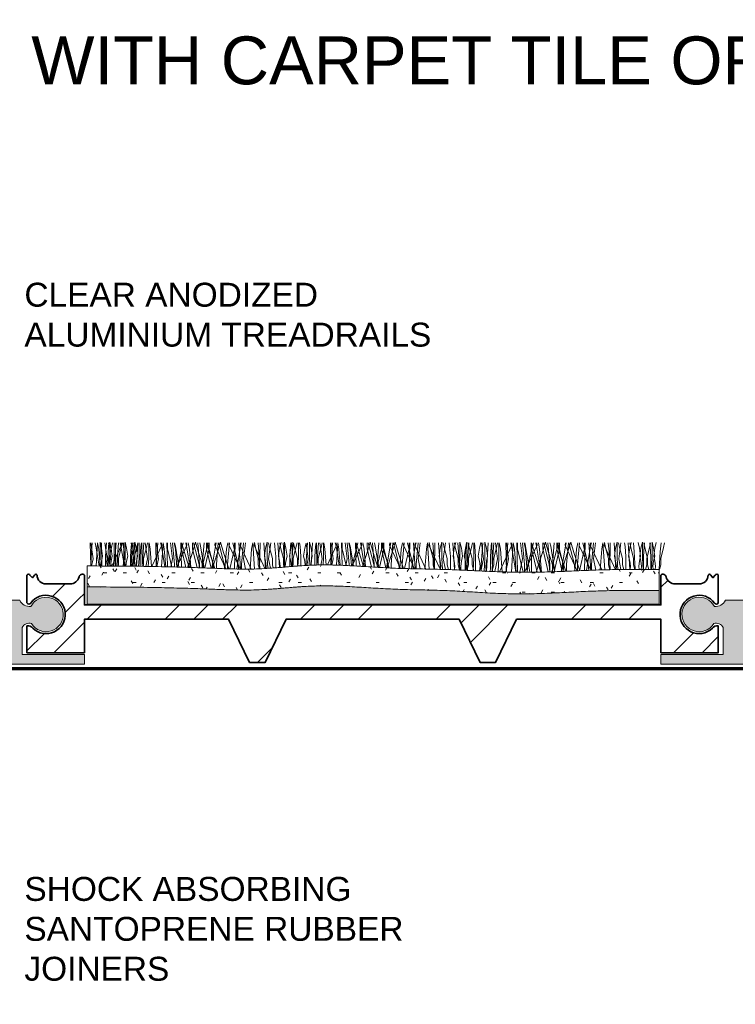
# Model space of a CAD drawing. Header units: millimetres. Extents: x -179 to 162, y -35 to 68.
# Tile 3 of 5: x -37 to 38, y -35 to 68. Entities that reach past the tile are written whole.
import ezdxf

# ---------------------------------------------------------------- set-up
doc = ezdxf.new("R2010")
doc.units = ezdxf.units.MM
for name, color, linetype, lineweight in [('FS-DETAIL', 3, 'Continuous', 35), ('FS-DETAIL-HATCH', 253, 'Continuous', 13), ('FS-DETAIL-THIN', 8, 'Continuous', 18), ('FS-DETAIL-WIDE', 4, 'Continuous', 70), ('FS-TEXT', 7, 'Continuous', 25)]:
    doc.layers.add(name, color=color, linetype=linetype, lineweight=lineweight)
doc.styles.add('Arial', font='arial.ttf', dxfattribs={"height": 2.5})

# ---------------------------------------------------------------- blocks, each defined once
blk = doc.blocks.new('CARPET-H-PROFILE-MAXI')
at = {"layer": 'FS-DETAIL-HATCH'}
for p, q in [((-73.39, -53.15), (-73.34, -55.57)), ((-73.1, -54.82), (-73.32, -53.15)), ((-73.18, -53.15), (-73.25, -54.11)), ((-72.8, -53.51), (-72.88, -53.15)), ((-72.78, -55.58), (-72.63, -53.16)), ((-72.5, -53.81), (-72.63, -53.16)), ((-72.21, -53.73), (-72.37, -53.08)), ((-72.37, -53.43), (-72.37, -53.08)), ((-72.37, -54.75), (-72.37, -53.43)), ((-72.23, -53.15), (-72.18, -55.58)), ((-71.64, -54.82), (-71.86, -53.15)), ((-71.68, -53.15), (-71.74, -53.55)), ((-71.44, -53.15), (-71.51, -54.11)), ((-71.34, -53.81), (-71.47, -53.15)), ((-71.19, -53.77), (-71.36, -53.08)), ((-71.36, -53.43), (-71.36, -53.08)), ((-71.36, -54.75), (-71.36, -53.43)), ((-71.16, -53.66), (-71.06, -53.15)), ((-71.15, -55.59), (-70.12, -53.4)), ((-70.91, -53.43), (-70.91, -53.15)), ((-70.91, -54.75), (-70.91, -53.43)), ((-70.76, -53.15), (-70.71, -55.6)), ((-70.67, -53.15), (-70.72, -53.55)), ((-70.43, -53.15), (-70.5, -54.11)), ((-70.18, -53.51), (-70.26, -53.15)), ((-70.12, -53.4), (-70.17, -53.15)), ((-70.15, -53.66), (-70.05, -53.15)), ((-69.88, -53.81), (-70, -53.15)), ((-69.9, -53.43), (-69.9, -53.15)), ((-69.9, -54.75), (-69.9, -53.43)), ((-69.59, -53.73), (-69.75, -53.08)), ((-69.75, -53.43), (-69.75, -53.08)), ((-69.75, -54.75), (-69.75, -53.43)), ((-69.06, -53.15), (-69.11, -53.55)), ((-68.89, -54.82), (-69.11, -53.15)), ((-68.96, -53.15), (-69.04, -54.11)), ((-68.82, -53.15), (-68.89, -54.11)), ((-68.57, -53.73), (-68.74, -53.08)), ((-68.74, -53.43), (-68.74, -53.08)), ((-68.74, -54.75), (-68.74, -53.43)), ((-68.56, -55.62), (-68.41, -53.15)), ((-68.54, -53.66), (-68.43, -53.15)), ((-68.29, -53.43), (-68.29, -53.15)), ((-68.29, -54.75), (-68.29, -53.43)), ((-68.05, -53.15), (-68.1, -53.55)), ((-68.01, -53.15), (-67.96, -55.62)), ((-67.8, -53.15), (-67.87, -54.11)), ((-67.42, -54.82), (-67.65, -53.15)), ((-67.52, -53.66), (-67.42, -53.15)), ((-67.27, -53.43), (-67.27, -53.15)), ((-67.27, -54.75), (-67.27, -53.43)), ((-67.12, -53.81), (-67.25, -53.15)), ((-66.95, -55.63), (-65.91, -53.4)), ((-66.55, -53.15), (-66.5, -55.64)), ((-66.26, -54.82), (-66.48, -53.15)), ((-66.34, -53.15), (-66.41, -54.11)), ((-65.96, -53.51), (-66.04, -53.15)), ((-65.91, -53.4), (-65.95, -53.15)), ((-65.94, -55.65), (-65.79, -53.16)), ((-65.66, -53.81), (-65.79, -53.16)), ((-65.39, -53.15), (-65.34, -55.67)), ((-65.32, -53.77), (-65.32, -53.15)), ((-64.8, -54.82), (-65.02, -53.15)), ((-64.6, -55.42), (-64.8, -53.15)), ((-64.5, -53.81), (-64.63, -53.15)), ((-64.5, -53.51), (-64.58, -53.15)), ((-64.36, -55.7), (-63.29, -53.4)), ((-64.26, -55.42), (-63.69, -53.15)), ((-63.92, -53.15), (-63.87, -55.71)), ((-63.86, -53.77), (-63.86, -53.14)), ((-63.56, -54.18), (-63.86, -53.14)), ((-63.34, -53.51), (-63.42, -53.15)), ((-63.29, -53.4), (-63.33, -53.15)), ((-63.04, -53.81), (-63.17, -53.15)), ((-62.72, -54.18), (-62.41, -53.1)), ((-62.7, -53.77), (-62.7, -53.15)), ((-62.02, -55.42), (-62.6, -53.15)), ((-62.1, -54.18), (-62.41, -53.1)), ((-61.97, -55.42), (-62.17, -53.15)), ((-61.87, -53.51), (-61.96, -53.15)), ((-61.69, -55.42), (-61.49, -53.15)), ((-61.64, -55.42), (-61.06, -53.15)), ((-61.24, -53.77), (-61.24, -53.14)), ((-60.94, -54.18), (-61.24, -53.14)), ((-60.56, -55.42), (-61.14, -53.15)), ((-60.96, -53.77), (-60.96, -53.15)), ((-60.37, -53.4), (-60.33, -53.15)), ((-59.23, -55.86), (-60.37, -53.4)), ((-60.32, -53.51), (-60.24, -53.15)), ((-60.22, -55.42), (-60.02, -53.15)), ((-60.1, -54.18), (-59.79, -53.1)), ((-59.4, -55.42), (-59.98, -53.15)), ((-59.47, -54.18), (-59.79, -53.1)), ((-59.16, -53.81), (-59.03, -53.15)), ((-59.06, -55.42), (-58.86, -53.15)), ((-58.91, -53.4), (-58.87, -53.15)), ((-57.75, -55.88), (-58.89, -53.45)), ((-57.94, -55.42), (-58.51, -53.15)), ((-58.34, -53.77), (-58.34, -53.15)), ((-58.27, -53.15), (-58.33, -55.88)), ((-57.7, -55.88), (-57.87, -53.15)), ((-57.75, -53.4), (-57.71, -53.15)), ((-56.59, -55.89), (-57.75, -53.4)), ((-57.7, -53.51), (-57.62, -53.15)), ((-57.6, -55.42), (-57.4, -53.15)), ((-57.4, -54.82), (-57.18, -53.15)), ((-56.54, -53.81), (-56.41, -53.16)), ((-56.24, -55.89), (-56.41, -53.16)), ((-56.29, -53.4), (-56.24, -53.13)), ((-55.15, -55.83), (-56.29, -53.4)), ((-56.14, -53.66), (-56.24, -53.13)), ((-55.86, -53.15), (-55.79, -54.11)), ((-55.65, -53.15), (-55.7, -55.86)), ((-55.08, -55.82), (-55.25, -53.15)), ((-55.09, -53.73), (-54.92, -53.08)), ((-54.92, -53.43), (-54.92, -53.08)), ((-54.92, -54.75), (-54.92, -53.43)), ((-54.67, -53.66), (-54.78, -53.15)), ((-54.77, -54.82), (-54.55, -53.15)), ((-54.15, -53.15), (-54.1, -53.55)), ((-53.63, -55.73), (-53.79, -53.15)), ((-53.62, -53.73), (-53.47, -53.13)), ((-53.51, -53.66), (-53.61, -53.15)), ((-53.23, -53.15), (-53.16, -54.11)), ((-52.96, -53.73), (-53.12, -53.08)), ((-53.12, -53.43), (-53.12, -53.08)), ((-53.12, -54.75), (-53.12, -53.43)), ((-52.43, -53.15), (-52.48, -53.55)), ((-52.46, -53.73), (-52.3, -53.08)), ((-52.3, -53.43), (-52.3, -53.08)), ((-52.3, -54.75), (-52.3, -53.43)), ((-52.18, -53.15), (-52.26, -54.11)), ((-52.05, -53.66), (-52.15, -53.15)), ((-51.91, -53.66), (-51.8, -53.15)), ((-51.66, -53.43), (-51.66, -53.15)), ((-51.66, -54.75), (-51.66, -53.43)), ((-51.53, -53.15), (-51.47, -53.55)), ((-51, -53.73), (-50.86, -53.18)), ((-50.64, -54.82), (-50.86, -53.18)), ((-50.72, -53.15), (-50.79, -54.11)), ((-50.33, -53.73), (-50.49, -53.08)), ((-50.49, -53.43), (-50.49, -53.08)), ((-50.49, -54.75), (-50.49, -53.43)), ((-50.31, -55.5), (-50.17, -53.15)), ((-49.8, -53.15), (-49.86, -53.55)), ((-49.77, -53.15), (-49.72, -55.48)), ((-49.56, -53.15), (-49.63, -54.11)), ((-49.18, -54.82), (-49.4, -53.15)), ((-49.28, -53.66), (-49.18, -53.15)), ((-49.03, -53.43), (-49.03, -53.15)), ((-49.03, -54.75), (-49.03, -53.43)), ((-48.88, -53.81), (-49.01, -53.15)), ((-48.63, -55.47), (-47.67, -53.4)), ((-48.31, -53.15), (-48.26, -55.48)), ((-48.02, -54.82), (-48.24, -53.15)), ((-48.1, -53.15), (-48.17, -54.11)), ((-47.72, -53.51), (-47.8, -53.15)), ((-47.67, -53.4), (-47.71, -53.15)), ((-47.69, -55.49), (-47.55, -53.16)), ((-47.42, -53.81), (-47.55, -53.16)), ((-47.15, -53.15), (-47.1, -55.51)), ((-47.08, -53.77), (-47.08, -53.15)), ((-46.56, -54.82), (-46.78, -53.15)), ((-46.36, -55.42), (-46.56, -53.15)), ((-46.26, -53.81), (-46.39, -53.15)), ((-46.26, -53.51), (-46.34, -53.15)), ((-46.05, -55.56), (-45.04, -53.4)), ((-46.02, -55.42), (-45.44, -53.15)), ((-45.68, -53.15), (-45.63, -55.58)), ((-45.62, -53.77), (-45.62, -53.14)), ((-45.32, -54.18), (-45.62, -53.14)), ((-45.09, -53.51), (-45.18, -53.15)), ((-45.04, -53.4), (-45.08, -53.15)), ((-44.79, -53.81), (-44.92, -53.15)), ((-44.48, -54.18), (-44.17, -53.1)), ((-44.46, -53.77), (-44.46, -53.15)), ((-43.78, -55.42), (-44.36, -53.15)), ((-43.86, -54.18), (-44.17, -53.1)), ((-43.73, -55.42), (-43.93, -53.15)), ((-43.63, -53.51), (-43.71, -53.15)), ((-43.44, -55.42), (-43.24, -53.15)), ((-43.39, -55.42), (-42.82, -53.15)), ((-42.99, -53.77), (-42.99, -53.14)), ((-42.69, -54.18), (-42.99, -53.14)), ((-42.32, -55.42), (-42.89, -53.15)), ((-42.72, -53.77), (-42.72, -53.15)), ((-42.13, -53.4), (-42.09, -53.15)), ((-41, -55.83), (-42.13, -53.4)), ((-42.08, -53.51), (-42, -53.15)), ((-41.98, -55.42), (-41.78, -53.15)), ((-41.86, -54.18), (-41.54, -53.1)), ((-41.16, -55.42), (-41.73, -53.15)), ((-41.23, -54.18), (-41.54, -53.1)), ((-40.92, -53.81), (-40.79, -53.15)), ((-40.82, -55.42), (-40.62, -53.15)), ((-40.67, -53.4), (-40.63, -53.15)), ((-39.52, -55.87), (-40.67, -53.4)), ((-39.69, -55.42), (-40.27, -53.15)), ((-40.09, -53.77), (-40.09, -53.15)), ((-40.03, -53.15), (-40.09, -55.85)), ((-39.46, -55.87), (-39.63, -53.15)), ((-39.51, -53.4), (-39.47, -53.15)), ((-38.34, -55.89), (-39.51, -53.4)), ((-39.46, -53.51), (-39.37, -53.15)), ((-39.36, -55.42), (-39.16, -53.15)), ((-39.16, -54.82), (-38.93, -53.15)), ((-38.29, -53.81), (-38.17, -53.16)), ((-38, -55.9), (-38.17, -53.16)), ((-38.04, -53.4), (-38, -53.13)), ((-36.86, -55.92), (-38.04, -53.4)), ((-37.89, -53.66), (-38, -53.13)), ((-37.62, -53.15), (-37.54, -54.11)), ((-37.4, -53.15), (-37.46, -55.91)), ((-36.83, -55.92), (-37.01, -53.15)), ((-36.84, -53.73), (-36.68, -53.08)), ((-36.68, -53.43), (-36.68, -53.08)), ((-36.68, -54.75), (-36.68, -53.43)), ((-36.53, -54.82), (-36.31, -53.15)), ((-36.43, -53.66), (-36.53, -53.15)), ((-35.91, -53.15), (-35.86, -53.55)), ((-35.37, -55.98), (-35.54, -53.15)), ((-35.38, -53.73), (-35.23, -53.13)), ((-35.27, -53.66), (-35.37, -53.15)), ((-34.99, -53.15), (-34.92, -54.11)), ((-34.64, -53.73), (-34.8, -53.08)), ((-34.8, -53.43), (-34.8, -53.08)), ((-34.8, -54.75), (-34.8, -53.43)), ((-34.22, -53.73), (-34.06, -53.08)), ((-34.11, -53.15), (-34.16, -53.55)), ((-34.06, -53.43), (-34.06, -53.08)), ((-34.06, -54.75), (-34.06, -53.43)), ((-33.87, -53.15), (-33.94, -54.11)), ((-33.81, -53.66), (-33.91, -53.15)), ((-33.59, -53.66), (-33.48, -53.15)), ((-33.34, -53.43), (-33.34, -53.15)), ((-33.34, -54.75), (-33.34, -53.43)), ((-33.28, -53.15), (-33.23, -53.55)), ((-32.76, -53.73), (-32.61, -53.13)), ((-32.33, -54.82), (-32.55, -53.15)), ((-32.4, -53.15), (-32.48, -54.11)), ((-32.01, -53.73), (-32.18, -53.08)), ((-32.18, -53.43), (-32.18, -53.08)), ((-32.18, -54.75), (-32.18, -53.43)), ((-32.03, -56.12), (-31.85, -53.15)), ((-31.49, -53.15), (-31.54, -53.55)), ((-31.45, -53.15), (-31.39, -56.15)), ((-31.24, -53.15), (-31.31, -54.11)), ((-30.86, -54.82), (-31.08, -53.15)), ((-30.96, -53.66), (-30.86, -53.15)), ((-30.71, -53.43), (-30.71, -53.15)), ((-30.71, -54.75), (-30.71, -53.43)), ((-30.56, -53.81), (-30.69, -53.15)), ((-30.65, -56.18), (-29.35, -53.4)), ((-29.99, -53.15), (-29.93, -56.2)), ((-29.7, -54.82), (-29.92, -53.15)), ((-29.78, -53.15), (-29.85, -54.11)), ((-29.4, -53.51), (-29.48, -53.15)), ((-29.41, -56.21), (-29.23, -53.16)), ((-29.35, -53.4), (-29.39, -53.15)), ((-29.1, -53.81), (-29.23, -53.16)), ((-28.83, -53.15), (-28.76, -56.22)), ((-28.76, -53.77), (-28.76, -53.15)), ((-28.24, -54.82), (-28.46, -53.15)), ((-28.04, -55.42), (-28.24, -53.15)), ((-27.94, -53.81), (-28.07, -53.15)), ((-28.04, -56.21), (-26.72, -53.4)), ((-27.94, -53.51), (-28.02, -53.15)), ((-27.7, -55.42), (-27.12, -53.15)), ((-27.36, -53.15), (-27.3, -56.22)), ((-27.3, -53.77), (-27.3, -53.14)), ((-27, -54.18), (-27.3, -53.14)), ((-26.78, -53.51), (-26.86, -53.15)), ((-26.72, -53.4), (-26.77, -53.15)), ((-26.48, -53.81), (-26.6, -53.15)), ((-26.16, -54.18), (-25.85, -53.1)), ((-26.14, -53.77), (-26.14, -53.15)), ((-25.46, -55.42), (-26.04, -53.15)), ((-25.54, -54.18), (-25.85, -53.1)), ((-25.41, -55.42), (-25.61, -53.15)), ((-25.31, -53.51), (-25.39, -53.15)), ((-25.13, -55.42), (-24.93, -53.15)), ((-25.07, -55.42), (-24.5, -53.15)), ((-24.68, -53.77), (-24.68, -53.14)), ((-24.38, -54.18), (-24.68, -53.14)), ((-24, -55.42), (-24.58, -53.15)), ((-24.4, -53.77), (-24.4, -53.15)), ((-23.81, -53.4), (-23.77, -53.15)), ((-22.56, -56.08), (-23.81, -53.4)), ((-23.76, -53.51), (-23.68, -53.15)), ((-23.66, -55.42), (-23.46, -53.15)), ((-23.54, -54.18), (-23.22, -53.1)), ((-22.84, -55.42), (-23.41, -53.15)), ((-22.91, -54.18), (-23.22, -53.1)), ((-22.6, -53.81), (-22.47, -53.15)), ((-22.5, -55.42), (-22.3, -53.15)), ((-22.35, -53.4), (-22.31, -53.15)), ((-21.12, -56.02), (-22.33, -53.45)), ((-21.38, -55.42), (-21.95, -53.15)), ((-21.77, -53.77), (-21.77, -53.15)), ((-21.71, -53.15), (-21.77, -56.05)), ((-21.13, -56.02), (-21.31, -53.15)), ((-21.19, -53.4), (-21.15, -53.15)), ((-19.98, -55.98), (-21.19, -53.4)), ((-21.14, -53.51), (-21.05, -53.15)), ((-21.04, -55.42), (-20.84, -53.15)), ((-20.84, -54.82), (-20.62, -53.15)), ((-19.97, -53.81), (-19.85, -53.16)), ((-19.67, -55.98), (-19.85, -53.16)), ((-19.73, -53.4), (-19.68, -53.13)), ((-18.53, -55.96), (-19.73, -53.4)), ((-19.58, -53.66), (-19.68, -53.13)), ((-19.3, -53.15), (-19.22, -54.11)), ((-19.09, -53.15), (-19.14, -55.97)), ((-18.51, -55.96), (-18.69, -53.15)), ((-18.53, -53.73), (-18.36, -53.08)), ((-18.36, -53.43), (-18.36, -53.08)), ((-18.36, -54.75), (-18.36, -53.43)), ((-18.11, -53.66), (-18.22, -53.15)), ((-18.21, -54.82), (-17.99, -53.15)), ((-17.59, -53.15), (-17.54, -53.55)), ((-17.05, -55.94), (-17.22, -53.15)), ((-17.06, -53.73), (-16.91, -53.13)), ((-16.95, -53.66), (-17.05, -53.15)), ((-16.67, -53.15), (-16.6, -54.11)), ((-16.03, -53.73), (-16.18, -53.13)), ((-15.9, -53.73), (-15.74, -53.08)), ((-15.74, -53.43), (-15.74, -53.08)), ((-15.74, -54.75), (-15.74, -53.43)), ((-15.49, -53.66), (-15.59, -53.15)), ((-15.5, -53.15), (-15.55, -53.55)), ((-14.98, -53.66), (-14.88, -53.15)), ((-14.96, -53.15), (-14.91, -53.55)), ((-14.73, -53.43), (-14.73, -53.08)), ((-14.57, -53.73), (-14.73, -53.08)), ((-14.73, -54.75), (-14.73, -53.43)), ((-14.44, -53.73), (-14.29, -53.13)), ((-13.79, -53.15), (-13.87, -54.11)), ((-13.52, -53.66), (-13.41, -53.15)), ((-73.25, -54.11), (-73.34, -55.57)), ((-72.46, -55.58), (-72.8, -53.51)), ((-72.36, -55.58), (-72.5, -53.81)), ((-72.1, -54.56), (-72.21, -53.73)), ((-71.74, -53.55), (-71.81, -54.6)), ((-71.51, -54.11), (-71.6, -55.59)), ((-71.46, -54.78), (-71.16, -53.66)), ((-71.2, -55.59), (-71.34, -53.81)), ((-71.09, -54.56), (-71.19, -53.78)), ((-70.72, -53.55), (-70.8, -54.6)), ((-70.5, -54.11), (-70.59, -55.6)), ((-70.45, -54.78), (-70.15, -53.66)), ((-69.83, -55.6), (-70.18, -53.51)), ((-69.73, -55.61), (-69.88, -53.81)), ((-69.47, -54.56), (-69.59, -53.73)), ((-69.11, -53.55), (-69.19, -54.6)), ((-69.04, -54.11), (-69.13, -55.61)), ((-68.89, -54.11), (-68.98, -55.61)), ((-68.84, -54.78), (-68.54, -53.66)), ((-68.46, -54.56), (-68.57, -53.73)), ((-68.1, -53.55), (-68.17, -54.6)), ((-67.87, -54.11), (-67.97, -55.62)), ((-67.82, -54.78), (-67.52, -53.66)), ((-66.98, -55.63), (-67.12, -53.81)), ((-66.41, -54.11), (-66.51, -55.64)), ((-65.6, -55.66), (-65.96, -53.51)), ((-65.51, -55.66), (-65.66, -53.81)), ((-64.88, -55.68), (-65.32, -53.77)), ((-64.13, -55.7), (-64.5, -53.51)), ((-64.35, -55.7), (-64.5, -53.81)), ((-63.41, -55.72), (-63.86, -53.77)), ((-63.05, -55.73), (-63.56, -54.18)), ((-62.97, -55.73), (-63.34, -53.51)), ((-63.24, -55.73), (-62.72, -54.18)), ((-62.88, -55.74), (-63.04, -53.81)), ((-62.24, -55.75), (-62.7, -53.77)), ((-61.57, -55.78), (-62.1, -54.18)), ((-61.5, -55.78), (-61.87, -53.51)), ((-61.43, -55.78), (-60.96, -53.77)), ((-60.76, -55.8), (-61.24, -53.77)), ((-60.39, -55.82), (-60.94, -54.18)), ((-60.71, -55.81), (-60.32, -53.51)), ((-60.64, -55.81), (-60.1, -54.18)), ((-58.91, -55.87), (-59.47, -54.18)), ((-59.32, -55.85), (-59.16, -53.81)), ((-58.83, -55.87), (-58.34, -53.77)), ((-58.09, -55.88), (-57.7, -53.51)), ((-56.7, -55.89), (-56.54, -53.81)), ((-55.84, -54.78), (-56.14, -53.66)), ((-55.79, -54.11), (-55.68, -55.86)), ((-55.2, -54.56), (-55.09, -53.73)), ((-54.37, -54.78), (-54.67, -53.66)), ((-54.1, -53.55), (-54.02, -54.6)), ((-53.74, -54.56), (-53.62, -53.73)), ((-53.21, -54.78), (-53.51, -53.66)), ((-53.16, -54.11), (-53.06, -55.68)), ((-52.84, -54.56), (-52.96, -53.73)), ((-52.57, -54.56), (-52.46, -53.73)), ((-52.48, -53.55), (-52.56, -54.6)), ((-52.26, -54.11), (-52.35, -55.62)), ((-52.21, -54.78), (-51.91, -53.66)), ((-51.75, -54.78), (-52.05, -53.66)), ((-51.47, -53.55), (-51.4, -54.6)), ((-51.11, -54.56), (-51, -53.73)), ((-50.79, -54.11), (-50.88, -55.53)), ((-50.22, -54.56), (-50.33, -53.73)), ((-49.86, -53.55), (-49.93, -54.6)), ((-49.63, -54.11), (-49.72, -55.48)), ((-49.58, -54.78), (-49.28, -53.66)), ((-48.75, -55.47), (-48.88, -53.81)), ((-48.17, -54.11), (-48.25, -55.48)), ((-47.39, -55.5), (-47.72, -53.51)), ((-47.28, -55.5), (-47.42, -53.81)), ((-46.67, -55.52), (-47.08, -53.77)), ((-45.91, -55.57), (-46.26, -53.51)), ((-46.12, -55.56), (-46.26, -53.81)), ((-45.19, -55.61), (-45.62, -53.77)), ((-44.84, -55.63), (-45.32, -54.18)), ((-44.74, -55.63), (-45.09, -53.51)), ((-44.96, -55.62), (-44.48, -54.18)), ((-44.65, -55.64), (-44.79, -53.81)), ((-44.01, -55.68), (-44.46, -53.77)), ((-43.35, -55.72), (-43.86, -54.18)), ((-43.26, -55.72), (-43.63, -53.51)), ((-43.17, -55.73), (-42.72, -53.77)), ((-42.53, -55.76), (-42.99, -53.77)), ((-42.16, -55.78), (-42.69, -54.18)), ((-42.46, -55.76), (-42.08, -53.51)), ((-42.38, -55.77), (-41.86, -54.18)), ((-40.68, -55.84), (-41.23, -54.18)), ((-41.08, -55.83), (-40.92, -53.81)), ((-40.58, -55.84), (-40.09, -53.77)), ((-39.85, -55.86), (-39.46, -53.51)), ((-38.46, -55.89), (-38.29, -53.81)), ((-37.59, -54.78), (-37.89, -53.66)), ((-37.54, -54.11), (-37.43, -55.91)), ((-36.96, -54.56), (-36.84, -53.73)), ((-36.13, -54.78), (-36.43, -53.66)), ((-35.86, -53.55), (-35.78, -54.6)), ((-35.49, -54.56), (-35.38, -53.73)), ((-34.97, -54.78), (-35.27, -53.66)), ((-34.92, -54.11), (-34.81, -55.91)), ((-34.52, -54.56), (-34.64, -53.73)), ((-34.33, -54.56), (-34.22, -53.73)), ((-34.16, -53.55), (-34.24, -54.6)), ((-33.94, -54.11), (-34.05, -55.91)), ((-33.89, -54.78), (-33.59, -53.66)), ((-33.51, -54.78), (-33.81, -53.66)), ((-33.23, -53.55), (-33.16, -54.6)), ((-32.87, -54.56), (-32.76, -53.73)), ((-32.48, -54.11), (-32.59, -55.91)), ((-31.9, -54.56), (-32.01, -53.73)), ((-31.54, -53.55), (-31.61, -54.6)), ((-31.31, -54.11), (-31.43, -55.91)), ((-31.26, -54.78), (-30.96, -53.66)), ((-30.37, -56.19), (-30.56, -53.81)), ((-29.85, -54.11), (-29.96, -55.91)), ((-28.95, -56.22), (-29.4, -53.51)), ((-28.91, -56.22), (-29.1, -53.81)), ((-28.19, -56.22), (-28.76, -53.77)), ((-27.49, -56.22), (-27.94, -53.51)), ((-27.75, -56.22), (-27.94, -53.81)), ((-26.73, -56.21), (-27.3, -53.77)), ((-26.33, -56.21), (-27, -54.18)), ((-26.84, -56.21), (-26.16, -54.18)), ((-26.33, -56.21), (-26.78, -53.51)), ((-26.28, -56.21), (-26.48, -53.81)), ((-25.57, -56.19), (-26.14, -53.77)), ((-24.88, -56.17), (-25.54, -54.18)), ((-24.87, -56.17), (-25.31, -53.51)), ((-24.96, -56.17), (-24.4, -53.77)), ((-24.12, -56.15), (-24.68, -53.77)), ((-23.73, -56.13), (-24.38, -54.18)), ((-24.2, -56.15), (-23.76, -53.51)), ((-24.19, -56.15), (-23.54, -54.18)), ((-22.28, -56.07), (-22.91, -54.18)), ((-22.78, -56.09), (-22.6, -53.81)), ((-22.31, -56.07), (-21.77, -53.77)), ((-21.56, -56.04), (-21.14, -53.51)), ((-20.15, -55.99), (-19.97, -53.81)), ((-19.28, -54.78), (-19.58, -53.66)), ((-19.22, -54.11), (-19.11, -55.91)), ((-18.64, -54.56), (-18.53, -53.73)), ((-17.81, -54.78), (-18.11, -53.66)), ((-17.54, -53.55), (-17.46, -54.6)), ((-17.18, -54.56), (-17.06, -53.73)), ((-16.65, -54.78), (-16.95, -53.66)), ((-16.6, -54.11), (-16.49, -55.91)), ((-15.92, -54.56), (-16.03, -53.73)), ((-16.01, -54.56), (-15.9, -53.73)), ((-15.55, -53.55), (-15.63, -54.6)), ((-15.19, -54.78), (-15.49, -53.66)), ((-15.28, -54.78), (-14.98, -53.66)), ((-14.91, -53.55), (-14.84, -54.6)), ((-14.45, -54.56), (-14.57, -53.73)), ((-14.55, -54.56), (-14.44, -53.73)), ((-13.87, -54.11), (-13.98, -55.91)), ((-13.82, -54.78), (-13.52, -53.66)), ((-73.26, -55.57), (-73.1, -54.82)), ((-72.43, -55.58), (-72.37, -54.75)), ((-72.28, -55.58), (-72.21, -55.08)), ((-72.21, -55.08), (-72.1, -54.56)), ((-71.81, -54.6), (-71.81, -55.59)), ((-71.8, -55.59), (-71.64, -54.82)), ((-71.5, -55.59), (-71.46, -55.46)), ((-71.46, -55.46), (-71.46, -54.78)), ((-71.41, -55.59), (-71.36, -54.75)), ((-71.27, -55.59), (-71.2, -55.08)), ((-71.2, -55.08), (-71.09, -54.56)), ((-70.96, -55.59), (-70.91, -54.75)), ((-70.8, -54.6), (-70.8, -55.6)), ((-70.49, -55.6), (-70.45, -55.46)), ((-70.45, -55.46), (-70.45, -54.78)), ((-69.95, -55.6), (-69.9, -54.75)), ((-69.8, -55.61), (-69.75, -54.75)), ((-69.66, -55.61), (-69.59, -55.08)), ((-69.59, -55.08), (-69.47, -54.56)), ((-69.19, -54.6), (-69.19, -55.61)), ((-69.05, -55.61), (-68.89, -54.82)), ((-68.88, -55.61), (-68.84, -55.46)), ((-68.84, -55.46), (-68.84, -54.78)), ((-68.79, -55.61), (-68.74, -54.75)), ((-68.65, -55.61), (-68.57, -55.08)), ((-68.57, -55.08), (-68.46, -54.56)), ((-68.34, -55.62), (-68.29, -54.75)), ((-68.17, -54.6), (-68.17, -55.62)), ((-67.87, -55.62), (-67.82, -55.46)), ((-67.82, -55.46), (-67.82, -54.78)), ((-67.59, -55.62), (-67.42, -54.82)), ((-67.33, -55.63), (-67.27, -54.75)), ((-66.43, -55.64), (-66.26, -54.82)), ((-64.98, -55.68), (-64.8, -54.82)), ((-64.6, -55.69), (-64.6, -55.42)), ((-64.29, -55.7), (-64.26, -55.42)), ((-62, -55.76), (-62.02, -55.42)), ((-61.97, -55.76), (-61.97, -55.42)), ((-61.69, -55.77), (-61.69, -55.42)), ((-61.67, -55.77), (-61.64, -55.42)), ((-60.53, -55.81), (-60.56, -55.42)), ((-60.22, -55.82), (-60.22, -55.42)), ((-59.36, -55.85), (-59.4, -55.42)), ((-59.06, -55.86), (-59.06, -55.42)), ((-57.9, -55.88), (-57.94, -55.42)), ((-57.6, -55.88), (-57.6, -55.42)), ((-57.18, -55.89), (-57.4, -54.82)), ((-55.84, -55.46), (-55.84, -54.78)), ((-55.72, -55.86), (-55.84, -55.46)), ((-55.09, -55.08), (-55.2, -54.56)), ((-55.01, -55.61), (-55.09, -55.08)), ((-54.86, -55.81), (-54.92, -54.75)), ((-54.57, -55.8), (-54.77, -54.82)), ((-54.37, -55.46), (-54.37, -54.78)), ((-54.28, -55.78), (-54.37, -55.46)), ((-54.02, -54.6), (-54.02, -55.76)), ((-53.62, -55.08), (-53.74, -54.56)), ((-53.55, -55.61), (-53.62, -55.08)), ((-53.21, -55.46), (-53.21, -54.78)), ((-53.15, -55.69), (-53.21, -55.46)), ((-53.18, -55.69), (-53.12, -54.75)), ((-53.03, -55.61), (-52.96, -55.08)), ((-52.96, -55.08), (-52.84, -54.56)), ((-52.46, -55.08), (-52.57, -54.56)), ((-52.56, -54.6), (-52.56, -55.64)), ((-52.39, -55.61), (-52.46, -55.08)), ((-52.25, -55.61), (-52.3, -54.75)), ((-52.25, -55.61), (-52.21, -55.46)), ((-52.21, -55.46), (-52.21, -54.78)), ((-51.75, -55.46), (-51.75, -54.78)), ((-51.71, -55.58), (-51.75, -55.46)), ((-51.71, -55.58), (-51.66, -54.75)), ((-51.4, -54.6), (-51.4, -55.56)), ((-51, -55.08), (-51.11, -54.56)), ((-50.94, -55.53), (-51, -55.08)), ((-50.79, -55.52), (-50.64, -54.82)), ((-50.54, -55.5), (-50.49, -54.75)), ((-50.39, -55.5), (-50.33, -55.08)), ((-50.33, -55.08), (-50.22, -54.56)), ((-49.93, -54.6), (-49.93, -55.49)), ((-49.59, -55.48), (-49.58, -55.46)), ((-49.58, -55.46), (-49.58, -54.78)), ((-49.32, -55.48), (-49.18, -54.82)), ((-49.07, -55.47), (-49.03, -54.75)), ((-48.15, -55.48), (-48.02, -54.82)), ((-46.7, -55.52), (-46.56, -54.82)), ((-46.36, -55.54), (-46.36, -55.42)), ((-46.03, -55.56), (-46.02, -55.42)), ((-43.76, -55.69), (-43.78, -55.42)), ((-43.73, -55.69), (-43.73, -55.42)), ((-43.44, -55.71), (-43.44, -55.42)), ((-43.42, -55.71), (-43.39, -55.42)), ((-42.29, -55.77), (-42.32, -55.42)), ((-41.98, -55.78), (-41.98, -55.42)), ((-41.12, -55.82), (-41.16, -55.42)), ((-40.82, -55.83), (-40.82, -55.42)), ((-39.66, -55.86), (-39.69, -55.42)), ((-39.36, -55.87), (-39.36, -55.42)), ((-38.94, -55.88), (-39.16, -54.82)), ((-37.59, -55.46), (-37.59, -54.78)), ((-37.47, -55.91), (-37.59, -55.46)), ((-36.84, -55.08), (-36.96, -54.56)), ((-36.77, -55.61), (-36.84, -55.08)), ((-36.61, -55.93), (-36.68, -54.75)), ((-36.3, -55.94), (-36.53, -54.82)), ((-36.13, -55.46), (-36.13, -54.78)), ((-35.99, -55.95), (-36.13, -55.46)), ((-35.78, -54.6), (-35.78, -55.8)), ((-35.38, -55.08), (-35.49, -54.56)), ((-35.31, -55.61), (-35.38, -55.08)), ((-34.97, -55.46), (-34.97, -54.78)), ((-34.82, -55.99), (-34.97, -55.46)), ((-34.88, -55.99), (-34.8, -54.75)), ((-34.71, -55.61), (-34.64, -55.08)), ((-34.64, -55.08), (-34.52, -54.56)), ((-34.22, -55.08), (-34.33, -54.56)), ((-34.24, -54.6), (-34.24, -55.8)), ((-34.14, -55.61), (-34.22, -55.08)), ((-33.98, -56.04), (-34.06, -54.75)), ((-34.05, -56.03), (-33.89, -55.46)), ((-33.89, -55.46), (-33.89, -54.78)), ((-33.51, -55.46), (-33.51, -54.78)), ((-33.33, -56.07), (-33.51, -55.46)), ((-33.42, -56.06), (-33.34, -54.75)), ((-33.16, -54.6), (-33.16, -55.8)), ((-32.76, -55.08), (-32.87, -54.56)), ((-32.68, -55.61), (-32.76, -55.08)), ((-32.59, -56.1), (-32.33, -54.82)), ((-32.26, -56.12), (-32.18, -54.75)), ((-32.09, -55.61), (-32.01, -55.08)), ((-32.01, -55.08), (-31.9, -54.56)), ((-31.61, -54.6), (-31.61, -55.8)), ((-31.46, -56.15), (-31.26, -55.46)), ((-31.26, -55.46), (-31.26, -54.78)), ((-31.14, -56.16), (-30.86, -54.82)), ((-30.8, -56.18), (-30.71, -54.75)), ((-29.98, -56.2), (-29.7, -54.82)), ((-28.53, -56.22), (-28.24, -54.82)), ((-28.04, -56.22), (-28.04, -55.42)), ((-27.77, -56.22), (-27.7, -55.42)), ((-25.4, -56.19), (-25.46, -55.42)), ((-25.41, -56.19), (-25.41, -55.42)), ((-25.14, -56.18), (-25.07, -55.42)), ((-25.13, -56.18), (-25.13, -55.42)), ((-23.94, -56.14), (-24, -55.42)), ((-23.66, -56.13), (-23.66, -55.42)), ((-22.78, -56.09), (-22.84, -55.42)), ((-22.5, -56.08), (-22.5, -55.42)), ((-21.32, -56.03), (-21.38, -55.42)), ((-21.04, -56.02), (-21.04, -55.42)), ((-20.59, -56), (-20.84, -54.82)), ((-19.28, -55.46), (-19.28, -54.78)), ((-19.13, -55.97), (-19.28, -55.46)), ((-18.53, -55.08), (-18.64, -54.56)), ((-18.45, -55.61), (-18.53, -55.08)), ((-18.29, -55.96), (-18.36, -54.75)), ((-17.98, -55.95), (-18.21, -54.82)), ((-17.81, -55.46), (-17.81, -54.78)), ((-17.67, -55.95), (-17.81, -55.46)), ((-17.46, -54.6), (-17.46, -55.8)), ((-17.06, -55.08), (-17.18, -54.56)), ((-16.99, -55.61), (-17.06, -55.08)), ((-16.65, -55.46), (-16.65, -54.78)), ((-16.51, -55.94), (-16.65, -55.46)), ((-16.1, -55.61), (-16.03, -55.08)), ((-16.03, -55.08), (-15.92, -54.56)), ((-15.9, -55.08), (-16.01, -54.56)), ((-15.83, -55.61), (-15.9, -55.08)), ((-15.67, -55.94), (-15.74, -54.75)), ((-15.63, -54.6), (-15.63, -55.8)), ((-15.41, -55.94), (-15.28, -55.46)), ((-15.28, -55.46), (-15.28, -54.78)), ((-15.19, -55.46), (-15.19, -54.78)), ((-15.05, -55.94), (-15.19, -55.46)), ((-14.84, -54.6), (-14.84, -55.8)), ((-14.8, -55.94), (-14.73, -54.75)), ((-14.64, -55.61), (-14.57, -55.08)), ((-14.57, -55.08), (-14.45, -54.56)), ((-14.44, -55.08), (-14.55, -54.56)), ((-14.36, -55.61), (-14.44, -55.08)), ((-13.95, -55.94), (-13.82, -55.46)), ((-13.82, -55.46), (-13.82, -54.78)), ((-55.03, -55.82), (-55.01, -55.61)), ((-53.56, -55.73), (-53.55, -55.61)), ((-53.02, -55.68), (-53.03, -55.61)), ((-52.39, -55.63), (-52.39, -55.61)), ((-36.8, -55.93), (-36.77, -55.61)), ((-35.78, -55.8), (-35.78, -55.96)), ((-35.34, -55.98), (-35.31, -55.61)), ((-34.81, -55.91), (-34.81, -55.99)), ((-34.68, -56), (-34.71, -55.61)), ((-34.24, -55.8), (-34.24, -56.02)), ((-34.18, -56.03), (-34.14, -55.61)), ((-34.05, -55.91), (-34.04, -56.03)), ((-33.16, -55.8), (-33.15, -56.07)), ((-32.73, -56.09), (-32.68, -55.61)), ((-32.59, -55.91), (-32.57, -56.1)), ((-32.04, -56.12), (-32.09, -55.61)), ((-31.61, -55.8), (-31.62, -56.14)), ((-31.43, -55.91), (-31.41, -56.15)), ((-29.96, -55.91), (-29.94, -56.2)), ((-28.04, -56.22), (-28.04, -56.21)), ((-19.11, -55.91), (-19.12, -55.97)), ((-18.48, -55.96), (-18.45, -55.61)), ((-17.46, -55.8), (-17.46, -55.94)), ((-17.02, -55.94), (-16.99, -55.61)), ((-16.49, -55.91), (-16.49, -55.94)), ((-16.07, -55.94), (-16.1, -55.61)), ((-15.86, -55.94), (-15.83, -55.61)), ((-15.63, -55.8), (-15.63, -55.94)), ((-14.84, -55.8), (-14.83, -55.94)), ((-14.61, -55.94), (-14.64, -55.61)), ((-14.39, -55.94), (-14.36, -55.61))]:
    blk.add_line(p, q, dxfattribs=at)

msp = doc.modelspace()

# ---------------------------------------------------------------- hatches: boundary and pattern name
at = {"layer": 'FS-DETAIL-HATCH'}
h = msp.add_hatch(dxfattribs=at)
h.set_pattern_fill('FP_4', color=256, style=0, pattern_type=2)
h.set_pattern_definition([(0, (-1427.1148, -3314.3196), (4.064, 1.016), [0.335, -2.713, 0.335, -2.713, -16.256]), (0, (-1427.1148, -3314.3196), (4.064, 1.016), [-6.096, 0.335, -5.761, 0.335, -2.713, -7.112]), (0, (-1427.1148, -3314.3196), (4.064, 1.016), [-15.24, 0.335, -1.697, 0.335, -4.745]), (120, (-1425.5908, -3313.8116), (-2.9118818, 3.01152724), [0.335, -2.713, 0.335, -2.713, -16.256]), (120, (-1425.5908, -3313.8116), (-2.9118818, 3.01152724), [-6.096, 0.335, -5.761, 0.335, -2.713, -7.112]), (120, (-1425.5908, -3313.8116), (-2.9118818, 3.01152724), [-15.24, 0.335, -1.697, 0.335, -4.745]), (240, (-1425.0828, -3311.7796), (-1.1521182, -4.02752724), [0.335, -2.713, 0.335, -2.713, -16.256]), (240, (-1425.0828, -3311.7796), (-1.1521182, -4.02752724), [-6.096, 0.335, -5.761, 0.335, -2.713, -7.112]), (240, (-1425.0828, -3311.7796), (-1.1521182, -4.02752724), [-15.24, 0.335, -1.697, 0.335, -4.745])])
h.paths.add_polyline_path([(15.533, 7.826), (17.692, 7.868), (19.768, 7.955), (21.742, 8.057), (23.852, 8.14), (26.947, 8.18), (29.922, 8.185), (29.922, 10.372), (26.437, 10.366), (23.88, 10.327), (17.67, 10.101), (15.47, 10.084), (13.287, 10.126), (7.029, 10.386), (2.91, 10.48), (0.851, 10.575), (-1.164, 10.698), (-3.06, 10.802), (-4.81, 10.845), (-6.516, 10.813), (-8.304, 10.697), (-10.253, 10.536), (-12.394, 10.42), (-14.807, 10.434), (-18.014, 10.548), (-22.765, 10.678), (-29.808, 10.74), (-29.808, 8.553), (-22.764, 8.491), (-18.012, 8.361), (-14.805, 8.247), (-12.392, 8.234), (-10.251, 8.349), (-8.301, 8.511), (-6.513, 8.627), (-4.807, 8.659), (-3.06, 8.615), (-1.169, 8.512), (0.838, 8.39), (2.889, 8.294), (7.008, 8.19), (9.097, 8.1), (11.215, 7.973), (13.361, 7.864)], flags=0)
at = {"layer": 'FS-DETAIL-HATCH', "lineweight": 18}
h = msp.add_hatch(dxfattribs=at)
h.set_pattern_fill('FP_1', color=256, style=0, pattern_type=2)
h.set_pattern_definition([(45, (-1504.452, -3330.239), (14.142136, -9e-16), [20, 0]), (45, (-1501.452, -3330.239), (14.142136, -9e-16), [20, 0]), (45, (-1498.452, -3330.239), (14.142136, -9e-16), [20, 0])])
h.paths.add_polyline_path([(-12.844, 0.675), (-11.218, 0.675), (-9.031, 5.175), (9.035, 5.175), (11.222, 0.675), (12.848, 0.675), (15.035, 5.175), (30.102, 5.175), (30.102, 1.675), (36.102, 1.675), (36.102, 4.475), (35.961, 4.492), (35.82, 4.473), (35.689, 4.421), (35.574, 4.337), (35.483, 4.228), (35.074, 3.927), (34.603, 3.739), (34.099, 3.675), (33.596, 3.74), (33.125, 3.93), (32.717, 4.232), (32.398, 4.628), (32.189, 5.091), (32.104, 5.591), (32.147, 6.097), (32.316, 6.576), (32.601, 6.996), (32.982, 7.332), (33.435, 7.561), (33.931, 7.668), (34.439, 7.646), (34.924, 7.498), (35.357, 7.232), (35.795, 6.791), (35.85, 6.771), (35.908, 6.765), (35.965, 6.773), (36.019, 6.796), (36.065, 6.83), (36.102, 6.875), (36.102, 9.775), (36.045, 9.841), (35.963, 9.872), (35.877, 9.862), (35.838, 9.841), (35.535, 9.505), (35.263, 9.838), (35.194, 9.864), (35.122, 9.852), (35.09, 9.833), (35.047, 9.773), (35.009, 9.535), (34.911, 9.316), (34.76, 9.129), (34.565, 8.988), (34.341, 8.901), (34.102, 8.875), (31.591, 8.875), (31.379, 8.894), (31.178, 8.959), (30.996, 9.068), (30.843, 9.215), (30.726, 9.392), (30.598, 9.742), (30.544, 9.803), (30.476, 9.848), (30.399, 9.874), (30.318, 9.88), (30.238, 9.865), (30.164, 9.831), (30.102, 9.779), (30.102, 6.675), (-30.098, 6.675), (-30.098, 9.779), (-30.16, 9.831), (-30.234, 9.865), (-30.314, 9.88), (-30.395, 9.874), (-30.472, 9.848), (-30.54, 9.803), (-30.594, 9.742), (-30.633, 9.658), (-30.648, 9.591), (-30.722, 9.392), (-30.839, 9.215), (-30.992, 9.068), (-31.174, 8.959), (-31.375, 8.894), (-31.586, 8.875), (-34.098, 8.875), (-34.337, 8.901), (-34.561, 8.988), (-34.755, 9.129), (-34.907, 9.316), (-35.005, 9.535), (-35.043, 9.773), (-35.086, 9.833), (-35.153, 9.863), (-35.226, 9.856), (-35.259, 9.838), (-35.531, 9.505), (-35.834, 9.841), (-35.915, 9.872), (-36.002, 9.861), (-36.041, 9.841), (-36.098, 9.775), (-36.098, 6.875), (-36.061, 6.83), (-36.015, 6.796), (-35.961, 6.773), (-35.904, 6.765), (-35.846, 6.771), (-35.791, 6.791), (-35.743, 6.823), (-35.69, 6.881), (-35.353, 7.232), (-34.92, 7.498), (-34.435, 7.646), (-33.927, 7.668), (-33.431, 7.561), (-32.969, 7.324), (-32.597, 6.996), (-32.306, 6.559), (-32.143, 6.097), (-32.1, 5.591), (-32.185, 5.091), (-32.394, 4.628), (-32.713, 4.232), (-33.121, 3.93), (-33.592, 3.74), (-34.095, 3.675), (-34.599, 3.739), (-35.086, 3.939), (-35.479, 4.228), (-35.57, 4.337), (-35.69, 4.423), (-35.816, 4.473), (-35.957, 4.492), (-36.098, 4.475), (-36.098, 1.675), (-30.098, 1.675), (-30.098, 5.175), (-15.031, 5.175)], flags=0)
at = {"layer": 'FS-DETAIL-HATCH'}
h = msp.add_hatch(color=256, dxfattribs=at)
h.paths.add_polyline_path([(6.995, 6.751), (29.939, 6.751), (29.939, 8.751), (29.922, 8.751), (29.922, 8.185), (26.425, 8.179), (23.852, 8.14), (21.742, 8.057), (19.768, 7.955), (17.67, 7.867), (15.47, 7.827), (13.287, 7.868), (11.168, 7.976), (9.09, 8.1), (7.008, 8.19), (2.504, 8.312), (0.838, 8.39), (-1.169, 8.512), (-3.06, 8.615), (-3.06, 6.751), (4.943, 6.751)], flags=0)
h.paths.add_polyline_path([(-14.805, 6.751), (-3.06, 6.751), (-3.06, 8.615), (-4.81, 8.659), (-6.516, 8.627), (-8.304, 8.511), (-10.253, 8.349), (-12.394, 8.234), (-14.805, 8.247), (-14.805, 8.234)], flags=0)
h.paths.add_polyline_path([(-28.05, 6.751), (-14.805, 6.751), (-14.807, 8.248), (-18.014, 8.361), (-22.765, 8.491), (-29.808, 8.553), (-29.808, 6.751)], flags=0)
for points in [[(-47.102, 0.484), (-30.094, 0.484), (-30.094, 1.484), (-36.598, 1.484), (-36.598, 4.307), (-36.496, 4.471), (-36.358, 4.605), (-36.191, 4.702), (-36.006, 4.756), (-35.813, 4.763), (-35.624, 4.723), (-35.342, 4.376), (-34.982, 4.109), (-34.568, 3.939), (-34.124, 3.877), (-33.679, 3.926), (-33.26, 4.084), (-32.893, 4.34), (-32.6, 4.679), (-32.401, 5.08), (-32.307, 5.529), (-32.323, 5.965), (-32.45, 6.395), (-32.679, 6.78), (-32.996, 7.096), (-33.381, 7.324), (-33.81, 7.45), (-34.258, 7.466), (-34.696, 7.371), (-35.096, 7.171), (-35.435, 6.878), (-35.69, 6.51), (-35.971, 6.518), (-36.241, 6.592), (-36.487, 6.728), (-36.694, 6.918), (-36.85, 7.151), (-40.346, 7.151), (-40.502, 6.918), (-40.709, 6.728), (-40.954, 6.592), (-41.225, 6.518), (-41.505, 6.51), (-41.761, 6.878), (-42.1, 7.171), (-42.5, 7.371), (-42.938, 7.466), (-43.385, 7.45), (-43.815, 7.324), (-44.2, 7.096), (-44.517, 6.78), (-44.746, 6.395), (-44.873, 5.965), (-44.889, 5.518), (-44.795, 5.08), (-44.595, 4.679), (-44.303, 4.34), (-43.936, 4.084), (-43.517, 3.926), (-43.072, 3.877), (-42.628, 3.939), (-42.214, 4.109), (-41.854, 4.376), (-41.572, 4.723), (-41.383, 4.763), (-41.19, 4.756), (-41.005, 4.702), (-40.838, 4.605), (-40.7, 4.471), (-40.598, 4.307), (-40.598, 1.484), (-47.102, 1.484)], [(39.168, 0.484), (47.106, 0.484), (47.106, 1.484), (40.602, 1.484), (40.602, 4.307), (40.704, 4.471), (40.842, 4.605), (41.009, 4.702), (41.194, 4.756), (41.387, 4.763), (41.576, 4.723), (41.858, 4.376), (42.224, 4.107), (42.632, 3.939), (43.076, 3.877), (43.521, 3.926), (43.94, 4.084), (44.307, 4.34), (44.6, 4.679), (44.799, 5.08), (44.893, 5.529), (44.877, 5.965), (44.75, 6.395), (44.521, 6.78), (44.204, 7.096), (43.819, 7.324), (43.39, 7.45), (42.942, 7.466), (42.504, 7.371), (42.104, 7.171), (41.765, 6.878), (41.51, 6.51), (41.229, 6.518), (40.959, 6.592), (40.713, 6.728), (40.506, 6.918), (40.35, 7.151), (36.854, 7.151), (36.698, 6.918), (36.491, 6.728), (36.246, 6.592), (35.975, 6.518), (35.695, 6.51), (35.439, 6.878), (35.1, 7.171), (34.7, 7.371), (34.262, 7.466), (33.815, 7.45), (33.385, 7.324), (33, 7.096), (32.683, 6.78), (32.454, 6.395), (32.327, 5.965), (32.311, 5.518), (32.405, 5.08), (32.605, 4.679), (32.897, 4.34), (33.264, 4.084), (33.683, 3.926), (34.128, 3.877), (34.572, 3.939), (34.986, 4.109), (35.346, 4.376), (35.628, 4.723), (35.817, 4.763), (36.01, 4.756), (36.195, 4.702), (36.362, 4.605), (36.5, 4.471), (36.602, 4.307), (36.602, 1.484), (30.098, 1.484), (30.098, 0.484), (38.602, 0.484)]]:
    msp.add_hatch(color=256, dxfattribs=at).paths.add_polyline_path(points, flags=0)

# ---------------------------------------------------------------- linework, layer by layer
at = {"layer": 'FS-DETAIL', "flags": 128}
msp.add_lwpolyline([(-30.098, 9.779, 0.6495569), (-30.648, 9.591, -0.3507355), (-31.586, 8.875), (-34.098, 8.875, -0.4118059), (-35.043, 9.773, 0.667183), (-35.306, 9.782), (-35.531, 9.505), (-35.776, 9.776, 0.609352), (-36.098, 9.775), (-36.098, 6.875, 0.5370451), (-35.705, 6.866, -2.6436192), (-35.479, 4.228, 0.3215119), (-36.098, 4.475), (-36.098, 1.675), (-30.098, 1.675), (-30.098, 5.175), (-15.031, 5.175), (-12.844, 0.675), (-11.218, 0.675), (-9.031, 5.175), (9.035, 5.175), (11.222, 0.675), (12.848, 0.675), (15.035, 5.175), (30.102, 5.175), (30.102, 1.675), (36.102, 1.675), (36.102, 4.475, 0.3215119), (35.483, 4.228, -2.6436192), (35.709, 6.866, 0.5370451), (36.102, 6.875), (36.102, 9.775, 0.609352), (35.78, 9.776), (35.535, 9.505), (35.31, 9.782, 0.667183), (35.047, 9.773, -0.4118059), (34.102, 8.875), (31.591, 8.875, -0.3507355), (30.652, 9.591, 0.6495569), (30.102, 9.779), (30.102, 6.675), (-30.098, 6.675)], format="xyb", close=True, dxfattribs=at)
at = {"layer": 'FS-DETAIL-THIN'}
for p, q in [((-29.808, 10.74), (-29.808, 8.553)), ((29.922, 8.185), (29.922, 10.372)), ((-29.808, 8.553), (-29.808, 6.751)), ((29.939, 6.751), (29.939, 8.185)), ((-29.808, 6.751), (29.939, 6.751))]:
    msp.add_line(p, q, dxfattribs=at)
for points in [[(-38.598, 7.151), (-40.346, 7.151, -0.306695), (-41.505, 6.51, 3.7564264), (-41.572, 4.723, -0.3836815), (-40.598, 4.307), (-40.598, 1.484), (-47.102, 1.484), (-47.102, 0.484), (-38.598, 0.484), (-30.094, 0.484), (-30.094, 1.484), (-36.598, 1.484), (-36.598, 4.307, -0.3836815), (-35.624, 4.723, 3.7564264), (-35.69, 6.51, -0.306695), (-36.85, 7.151)], [(41.51, 6.51, -3.7564264), (41.576, 4.723, 0.3836815), (40.602, 4.307), (40.602, 1.484), (47.106, 1.484), (47.106, 0.484), (38.602, 0.484), (30.098, 0.484), (30.098, 1.484), (36.602, 1.484), (36.602, 4.307, 0.3836815), (35.628, 4.723, -3.7564264), (35.695, 6.51, 0.306695), (36.854, 7.151), (38.602, 7.151), (40.35, 7.151, 0.306695)]]:
    msp.add_lwpolyline(points, format="xyb", close=True, dxfattribs=at)
for points, knots in [([(29.922, 10.372), (28.605, 10.375), (26.256, 10.371), (23.817, 10.336), (22.099, 10.263), (20.778, 10.203), (19.465, 10.146), (17.683, 10.094), (15.466, 10.074), (13.274, 10.117), (11.161, 10.214), (9.088, 10.322), (7.029, 10.392), (4.97, 10.427), (2.912, 10.471), (0.844, 10.57), (-1.184, 10.702), (-3.09, 10.813), (-4.818, 10.857), (-6.219, 10.834), (-7.245, 10.775), (-7.841, 10.732), (-8.302, 10.698), (-8.774, 10.66), (-9.254, 10.616), (-9.746, 10.573), (-10.251, 10.535), (-10.767, 10.5), (-11.466, 10.455), (-12.394, 10.413), (-13.51, 10.409), (-14.559, 10.426), (-15.512, 10.454), (-16.252, 10.483), (-17.065, 10.516), (-18.314, 10.558), (-20.07, 10.617), (-23.519, 10.704), (-27.078, 10.73), (-29.808, 10.74)], [0, 0, 0, 0, 0.0416667, 0.0833333, 0.125, 0.1458333, 0.1666667, 0.2083333, 0.25, 0.2916667, 0.3333333, 0.375, 0.4166667, 0.4583333, 0.5, 0.5416667, 0.5833333, 0.625, 0.6666667, 0.7083333, 0.7291667, 0.7395833, 0.75, 0.7604167, 0.7708333, 0.78125, 0.7916667, 0.8020833, 0.8125, 0.8333333, 0.8541667, 0.875, 0.8854167, 0.8958333, 0.90625, 0.9166667, 0.9375, 0.9583333, 1, 1, 1, 1]), ([(-29.808, 8.553), (-27.077, 8.544), (-23.518, 8.517), (-20.068, 8.43), (-18.312, 8.371), (-17.063, 8.33), (-16.25, 8.296), (-15.51, 8.267), (-14.556, 8.239), (-13.508, 8.222), (-12.392, 8.226), (-11.463, 8.268), (-10.765, 8.314), (-10.249, 8.349), (-9.744, 8.386), (-9.252, 8.43), (-8.771, 8.473), (-8.299, 8.512), (-7.838, 8.545), (-7.242, 8.589), (-6.215, 8.648), (-4.815, 8.67), (-3.089, 8.626), (-1.189, 8.516), (0.832, 8.384), (2.89, 8.285), (4.941, 8.24), (7.004, 8.198), (8.744, 8.123), (10.151, 8.038), (11.213, 7.973), (12.283, 7.911), (13.718, 7.844), (15.535, 7.812), (17.705, 7.86), (19.451, 7.938), (20.751, 8.006), (22.065, 8.074), (23.786, 8.149), (26.246, 8.184), (28.602, 8.189), (29.922, 8.185)], [0, 0, 0, 0, 0.0416667, 0.0625, 0.0833333, 0.09375, 0.1041667, 0.1145833, 0.125, 0.1458333, 0.1666667, 0.1875, 0.1979167, 0.2083333, 0.21875, 0.2291667, 0.2395833, 0.25, 0.2604167, 0.2708333, 0.2916667, 0.3333333, 0.375, 0.4166667, 0.4583333, 0.5, 0.5416667, 0.5833333, 0.625, 0.6458333, 0.6666667, 0.6875, 0.7083333, 0.75, 0.7916667, 0.8333333, 0.8541667, 0.875, 0.9166667, 0.9583333, 1, 1, 1, 1])]:
    msp.add_open_spline(points, degree=3, knots=knots, dxfattribs=at)
at = {"layer": 'FS-DETAIL-WIDE', "lineweight": 70}
msp.add_line((146.456, 0), (-158.272, 0), dxfattribs=at)

# ---------------------------------------------------------------- block references
at = {"layer": 'FS-DETAIL-THIN'}
msp.add_blockref('CARPET-H-PROFILE-MAXI', (43.907, 66.31), dxfattribs=at)

# ---------------------------------------------------------------- texts
at = {"color": 50, "insert": (-30.409, -35.021), "char_height": 2.5, "attachment_point": 9, "style": 'Arial'}
msp.add_mtext('\\A1;', dxfattribs=at)
at = {"layer": 'FS-TEXT', "insert": (-104.72, 62.764), "char_height": 5, "width": 209.24255, "attachment_point": 4, "line_spacing_factor": 0.938532, "style": 'Arial', "bg_fill": 2}
msp.add_mtext('{\\C7;DETAIL 3: REBATED WITH CARPET TILE OR VINYL (MAXI 2)}', dxfattribs=at)
at = {"layer": 'FS-TEXT', "color": 7, "char_height": 2.5, "style": 'Arial'}
for s, insert, attachment_point in [('CLEAR ANODIZED\\PALUMINIUM TREADRAILS', (-36.359, 40.305), 1), ('SHOCK ABSORBING\\PSANTOPRENE RUBBER\\PJOINERS', (-36.359, -27.16), 4)]:
    msp.add_mtext(s, dxfattribs=dict(at, insert=insert, attachment_point=attachment_point))

doc.saveas('drawing.dxf')
